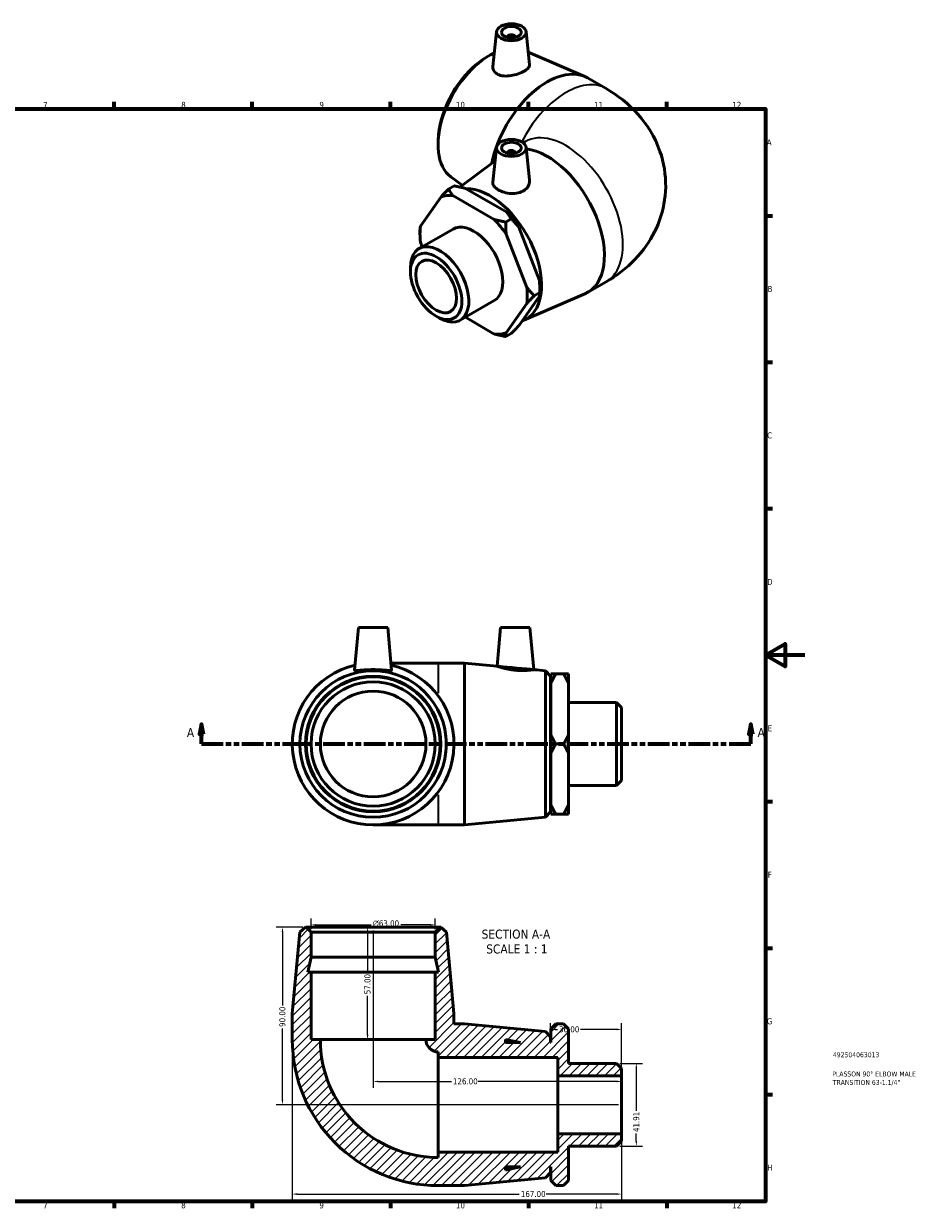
# Model space of a CAD drawing. Header units: millimetres. Extents: x -22 to 897, y -74 to 633.
# Tile 3 of 3: x 445 to 897, y 17 to 617. Entities that reach past the tile are written whole.
import ezdxf

# ---------------------------------------------------------------- set-up
doc = ezdxf.new("R2010")
doc.units = ezdxf.units.MM
doc.linetypes.add('DOUBLE_DASH_CHAIN', pattern=[1.2403, 0.6614, -0.0827, 0.1654, -0.0827, 0.1654, -0.0827])
for name, color, linetype, lineweight in [('Border (ANSI)', 7, 'Continuous', 70), ('Dimension (ANSI)', 7, 'Continuous', 25), ('Hatch (ANSI)', 7, 'Continuous', 18), ('Section Line (ANSI)', 7, 'DOUBLE_DASH_CHAIN', 70), ('Symbol (ANSI)', 7, 'Continuous', 25), ('Title (ISO)', 7, 'Continuous', 50), ('Visible (ANSI)', 7, 'Continuous', 50), ('Visible Narrow (ANSI)', 7, 'Continuous', 35)]:
    doc.layers.add(name, color=color, linetype=linetype, lineweight=lineweight)
doc.styles.add('Label Text (ANSI)', font='tahoma.ttf')
doc.styles.add('Note Text (ANSI)', font='tahoma.ttf')
doc.styles.add('Note Text (ISO)', font='tahoma.ttf')
doc.dimstyles.new('Default - mm (ANSI)', dxfattribs={"dimtxt": 3.04800009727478, "dimasz": 2.5, "dimexe": 3.174999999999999, "dimexo": 1.600199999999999, "dimgap": 0.8, "dimtad": 0, "dimtoh": 1, "dimrnd": 1e-08, "dimzin": 4, "dimdsep": 46, "dimtxsty": 'Note Text (ANSI)', "dimcen": 0.09, "dimdle": 10, "dimclrd": 256, "dimclre": 256, "dimclrt": 230, "dimadec": 1, "dimazin": 1, "dimtfac": 1, "dimtofl": 0, "dimtmove": 0, "dimatfit": 3, "dimfxl": 1, "dimtolj": 1, "dimtzin": 4, "dimlwd": -1, "dimlwe": -1, "dimarcsym": 0})

# ---------------------------------------------------------------- blocks, each defined once
blk = doc.blocks.new('Borders Default Border')
at = {"layer": 'Border (ANSI)'}
for p, q in [((490.5833435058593, 574.000015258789), (490.5833435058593, 577.4480056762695)), ((560.6666564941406, 574.000015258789), (560.6666564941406, 577.4480056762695)), ((630.7500076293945, 574.000015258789), (630.7500076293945, 577.4480056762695)), ((700.8333587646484, 574.000015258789), (700.8333587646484, 577.4480056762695)), ((770.9166717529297, 574.000015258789), (770.9166717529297, 577.4480056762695)), ((820.999984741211, 519.7499847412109), (824.448013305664, 519.7499847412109)), ((820.999984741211, 445.4999923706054), (824.448013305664, 445.4999923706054)), ((820.999984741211, 371.25), (824.448013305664, 371.25)), ((820.999984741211, 222.7499961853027), (824.448013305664, 222.7499961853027)), ((820.999984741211, 148.5000038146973), (824.448013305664, 148.5000038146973)), ((820.999984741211, 74.25000190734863), (824.448013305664, 74.25000190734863)), ((490.5833435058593, 20), (490.5833435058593, 16.55200004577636)), ((560.6666564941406, 20), (560.6666564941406, 16.55200004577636)), ((630.7500076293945, 20), (630.7500076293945, 16.55200004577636)), ((700.8333587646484, 20), (700.8333587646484, 16.55200004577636)), ((770.9166717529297, 20), (770.9166717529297, 16.55200004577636))]:
    blk.add_line(p, q, dxfattribs=at)
at = {"layer": 'Border (ANSI)', "flags": 128}
for points in [[(20, 20), (20, 574.000015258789), (820.999984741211, 574.000015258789), (820.999984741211, 20), (20, 20)], [(840.9999847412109, 297.0000076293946), (820.999984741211, 297.0000076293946), (830.9999847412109, 302.773494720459), (830.9999847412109, 291.2265014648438), (820.999984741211, 297.0000076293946)]]:
    blk.add_lwpolyline(points, dxfattribs=at)
at = {"layer": 'Border (ANSI)', "color": 230, "true_color": 0xff0080, "char_height": 3.048000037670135, "attachment_point": 7, "style": 'Note Text (ANSI)'}
for s, insert in [('7', (454.5979985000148, 574.3999999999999)), ('8', (524.6301253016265, 574.3308395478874)), ('9', (594.7012666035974, 574.3407196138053)), ('10', (663.9604136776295, 574.3357795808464)), ('11', (734.0437470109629, 574.3999999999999)), ('12', (804.127080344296, 574.3999999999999)), ('A', (821.6274943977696, 555.3509999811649)), ('B', (821.9937927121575, 481.1009999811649)), ('C', (821.7996391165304, 406.7966596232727)), ('D', (821.8073064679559, 332.600999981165)), ('E', (822.0530731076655, 258.350999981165)), ('F', (822.1358186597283, 184.100999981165)), ('G', (821.6588481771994, 109.7917195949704)), ('H', (821.8134815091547, 35.600999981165)), ('7', (454.5979985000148, 16.55199996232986)), ('8', (524.6301253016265, 16.48283951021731)), ('9', (594.7012666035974, 16.49271957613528)), ('10', (663.9604136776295, 16.48777954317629)), ('11', (734.0437470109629, 16.55199996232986)), ('12', (804.127080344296, 16.55199996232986))]:
    blk.add_mtext(s, dxfattribs=dict(at, insert=insert))
blk = doc.blocks.new('Title Blocks ISO')
at = {"layer": 'Title (ISO)', "color": 232, "true_color": 0xca0064, "style": 'Note Text (ISO)'}
for tag, p in [('PART_NUMBER_001', (34.15585882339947, 73.13494450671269)), ('DESCRIPTION_001', (33.83688029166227, 63.39776635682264)), ('DESCRIPTION_002', (34.09040614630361, 59.11860810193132))]:
    blk.add_attdef(tag, p, '', height=2.5, dxfattribs=at)
blk = doc.blocks.new('2dTransSection0')
at = {"layer": 'Section Line (ANSI)', "linetype": 'Continuous'}
for p, q in [((534.860841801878, 261.9273716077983), (533.8608418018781, 256.9273716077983)), ((534.860841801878, 256.9273716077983), (534.860841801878, 261.9273716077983)), ((535.8608418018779, 256.9273716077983), (534.860841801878, 261.9273716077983)), ((813.4650598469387, 261.9273716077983), (812.4650598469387, 256.9273716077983)), ((813.4650598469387, 256.9273716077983), (813.4650598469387, 261.9273716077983)), ((814.4650598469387, 256.9273716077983), (813.4650598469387, 261.9273716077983)), ((533.8608418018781, 256.9273716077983), (535.8608418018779, 256.9273716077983)), ((534.860841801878, 251.9273716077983), (534.860841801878, 256.9273716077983)), ((812.4650598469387, 256.9273716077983), (814.4650598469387, 256.9273716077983)), ((813.4650598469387, 251.9273716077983), (813.4650598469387, 256.9273716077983)), ((534.860841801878, 251.9273716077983), (545.845743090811, 251.9273716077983)), ((802.480158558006, 251.9273716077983), (813.4650598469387, 251.9273716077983))]:
    blk.add_line(p, q, dxfattribs=at)
at = {"layer": 'Section Line (ANSI)', "linetype": 'DOUBLE_DASH_CHAIN', "ltscale": 16.59767913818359}
blk.add_line((534.860841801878, 251.9273716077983), (813.4650598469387, 251.9273716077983), dxfattribs=at)
at = {"layer": 'Section Line (ANSI)', "linetype": 'Continuous', "flags": 128}
for points in [[(535.8608380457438, 256.9273715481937), (534.8608437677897, 261.9273716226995), (533.8608399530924, 256.9273715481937), (535.8608380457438, 256.9273715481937)], [(814.4650593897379, 256.9273715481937), (813.4650555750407, 261.9273716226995), (812.4650612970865, 256.9273715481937), (814.4650593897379, 256.9273715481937)]]:
    blk.add_lwpolyline(points, dxfattribs=at)
at = {"layer": 'Section Line (ANSI)'}
for points in [[(535.8608380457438, 256.9273715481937), (534.8608437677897, 261.9273716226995), (533.8608399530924, 256.9273715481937), (535.8608380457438, 256.9273715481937)], [(814.4650593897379, 256.9273715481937), (813.4650555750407, 261.9273716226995), (812.4650612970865, 256.9273715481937), (814.4650593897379, 256.9273715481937)]]:
    blk.add_solid(points, dxfattribs=at)
at = {"layer": 'Section Line (ANSI)', "char_height": 4.571999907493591, "attachment_point": 7, "style": 'Label Text (ANSI)'}
for insert in [(527.5005859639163, 255.4273716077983), (816.935798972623, 255.4273716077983)]:
    blk.add_mtext('A', dxfattribs=dict(at, insert=insert))
blk = doc.blocks.new('*D7')
at = {"layer": 'Defpoints', "color": 0, "transparency": 16777216}
for p in [(590.4803086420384, 160.242283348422), (590.4803086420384, 156.537298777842), (653.4803086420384, 156.5372987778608)]:
    blk.add_point(p, dxfattribs=at)
at = {"layer": 'Dimension (ANSI)', "transparency": 16777216}
for p, q in [((590.4803086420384, 158.137498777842), (590.4803086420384, 163.417283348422)), ((653.4803086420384, 158.1374987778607), (653.4803086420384, 163.417283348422)), ((592.9803086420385, 160.242283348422), (620.9027195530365, 160.242283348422)), ((650.9803086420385, 160.242283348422), (636.0485202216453, 160.242283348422))]:
    blk.add_line(p, q, dxfattribs=at)
for points in [[(592.9803086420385, 160.6589500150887), (592.9803086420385, 159.8256166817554), (590.4803086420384, 160.242283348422)], [(650.9803086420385, 160.6589500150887), (650.9803086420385, 159.8256166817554), (653.4803086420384, 160.242283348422)]]:
    blk.add_solid(points, dxfattribs=at)
at = {"layer": 'Dimension (ANSI)', "color": 230, "true_color": 0xff0080, "transparency": 16777216, "insert": (621.7027195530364, 162.535292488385), "char_height": 3.04800009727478, "attachment_point": 1, "style": 'Note Text (ANSI)'}
blk.add_mtext('\\A1;\\fAIGDT|b0|i0;\\H3.0480;\\ln\\fTahoma|b0|i0;\\H3.0480;63.00', dxfattribs=at)
blk = doc.blocks.new('*D8')
at = {"layer": 'Defpoints', "color": 0, "transparency": 16777216}
for p in [(587.9603086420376, 159.0572987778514), (575.9803086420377, 69.05729877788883), (747.9803086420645, 69.05729877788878)]:
    blk.add_point(p, dxfattribs=at)
at = {"layer": 'Dimension (ANSI)', "transparency": 16777216}
for p, q in [((586.3601086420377, 159.0572987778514), (572.8053086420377, 159.0572987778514)), ((575.9803086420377, 156.5572987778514), (575.9803086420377, 119.415464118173)), ((575.9803086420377, 71.55729877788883), (575.9803086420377, 107.6991334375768)), ((746.3801086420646, 69.05729877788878), (572.8053086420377, 69.05729877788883))]:
    blk.add_line(p, q, dxfattribs=at)
for points in [[(575.563641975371, 156.5572987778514), (576.3969753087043, 156.5572987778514), (575.9803086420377, 159.0572987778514)], [(575.563641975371, 71.55729877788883), (576.3969753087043, 71.55729877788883), (575.9803086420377, 69.05729877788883)]]:
    blk.add_solid(points, dxfattribs=at)
at = {"layer": 'Dimension (ANSI)', "color": 230, "true_color": 0xff0080, "transparency": 16777216, "insert": (574.3938747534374, 108.4991334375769), "char_height": 3.04800009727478, "attachment_point": 1, "rotation": 90, "style": 'Note Text (ANSI)'}
blk.add_mtext('\\A1;90.00', dxfattribs=at)
blk = doc.blocks.new('*D9')
at = {"layer": 'Defpoints', "color": 0, "transparency": 16777216}
for p in [(580.9803086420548, 102.0572987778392), (747.9803086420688, 54.38879877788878), (747.9803086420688, 23.76341773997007)]:
    blk.add_point(p, dxfattribs=at)
at = {"layer": 'Dimension (ANSI)', "transparency": 16777216}
for p, q in [((580.9803086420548, 100.4570987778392), (580.9803086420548, 20.58841773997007)), ((747.9803086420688, 52.78859877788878), (747.9803086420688, 20.58841773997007)), ((583.4803086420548, 23.76341773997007), (696.0746511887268, 23.76341773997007)), ((745.4803086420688, 23.76341773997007), (709.7540658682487, 23.76341773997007))]:
    blk.add_line(p, q, dxfattribs=at)
for points in [[(583.4803086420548, 24.18008440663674), (583.4803086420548, 23.3467510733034), (580.9803086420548, 23.76341773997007)], [(745.4803086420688, 24.18008440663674), (745.4803086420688, 23.3467510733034), (747.9803086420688, 23.76341773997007)]]:
    blk.add_solid(points, dxfattribs=at)
at = {"layer": 'Dimension (ANSI)', "color": 230, "true_color": 0xff0080, "transparency": 16777216, "insert": (696.8746511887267, 25.34985162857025), "char_height": 3.04800009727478, "attachment_point": 1, "style": 'Note Text (ANSI)'}
blk.add_mtext('\\A1;167.00', dxfattribs=at)
blk = doc.blocks.new('*D10')
at = {"layer": 'Defpoints', "color": 0, "transparency": 16777216}
for p in [(745.4603086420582, 90.01229877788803), (745.4603086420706, 48.10229877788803), (755.4603086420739, 48.10229877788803)]:
    blk.add_point(p, dxfattribs=at)
at = {"layer": 'Dimension (ANSI)', "transparency": 16777216}
for p, q in [((747.0605086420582, 90.01229877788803), (758.6353086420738, 90.01229877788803)), ((755.4603086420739, 87.51229877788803), (755.4603086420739, 66.00614779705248)), ((755.4603086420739, 50.60229877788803), (755.4603086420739, 54.40444975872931)), ((747.0605086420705, 48.10229877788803), (758.6353086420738, 48.10229877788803))]:
    blk.add_line(p, q, dxfattribs=at)
for points in [[(755.0436419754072, 87.51229877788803), (755.8769753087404, 87.51229877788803), (755.4603086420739, 90.01229877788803)], [(755.0436419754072, 50.60229877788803), (755.8769753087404, 50.60229877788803), (755.4603086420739, 48.10229877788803)]]:
    blk.add_solid(points, dxfattribs=at)
at = {"layer": 'Dimension (ANSI)', "color": 230, "true_color": 0xff0080, "transparency": 16777216, "insert": (753.8759217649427, 55.20444975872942), "char_height": 3.04800009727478, "attachment_point": 1, "rotation": 90, "style": 'Note Text (ANSI)'}
blk.add_mtext('\\A1;41.91', dxfattribs=at)
blk = doc.blocks.new('*D11')
at = {"layer": 'Defpoints', "color": 0, "transparency": 16777216}
for p in [(621.9803086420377, 159.0572987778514), (619.1468496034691, 102.0572987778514), (621.9803086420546, 102.0572987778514)]:
    blk.add_point(p, dxfattribs=at)
at = {"layer": 'Dimension (ANSI)', "transparency": 16777216}
for p, q in [((619.1468496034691, 156.5572987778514), (619.1468496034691, 135.8571242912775)), ((619.1468496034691, 104.5572987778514), (619.1468496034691, 124.2574732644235))]:
    blk.add_line(p, q, dxfattribs=at)
for points in [[(618.7301829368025, 156.5572987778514), (619.5635162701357, 156.5572987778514), (619.1468496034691, 159.0572987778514)], [(618.7301829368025, 104.5572987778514), (619.5635162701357, 104.5572987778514), (619.1468496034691, 102.0572987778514)]]:
    blk.add_solid(points, dxfattribs=at)
at = {"layer": 'Dimension (ANSI)', "color": 230, "true_color": 0xff0080, "transparency": 16777216, "insert": (617.560415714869, 125.0574732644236), "char_height": 3.04800009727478, "attachment_point": 1, "rotation": 90, "style": 'Note Text (ANSI)'}
blk.add_mtext('\\A1;57.00', dxfattribs=at)
blk = doc.blocks.new('*D12')
at = {"layer": 'Defpoints', "color": 0, "transparency": 16777216}
for p in [(711.9803086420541, 107.2250629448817), (711.9803086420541, 103.4372987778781), (747.98030864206, 83.72579877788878)]:
    blk.add_point(p, dxfattribs=at)
at = {"layer": 'Dimension (ANSI)', "transparency": 16777216}
for p, q in [((711.9803086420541, 105.0374987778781), (711.9803086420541, 110.4000629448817)), ((747.98030864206, 85.32599877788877), (747.98030864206, 110.4000629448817)), ((714.4803086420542, 107.2250629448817), (715.4621126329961, 107.2250629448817)), ((745.4803086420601, 107.2250629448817), (727.1170329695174, 107.2250629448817))]:
    blk.add_line(p, q, dxfattribs=at)
for points in [[(714.4803086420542, 107.6417296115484), (714.4803086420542, 106.808396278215), (711.9803086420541, 107.2250629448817)], [(745.4803086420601, 107.6417296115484), (745.4803086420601, 106.808396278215), (747.98030864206, 107.2250629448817)]]:
    blk.add_solid(points, dxfattribs=at)
at = {"layer": 'Dimension (ANSI)', "color": 230, "true_color": 0xff0080, "transparency": 16777216, "insert": (716.2621126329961, 108.8125203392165), "char_height": 3.04800009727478, "attachment_point": 1, "style": 'Note Text (ANSI)'}
blk.add_mtext('\\A1;36.00', dxfattribs=at)
blk = doc.blocks.new('*D13')
at = {"layer": 'Defpoints', "color": 0, "transparency": 16777216}
for p in [(621.9803086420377, 159.0572987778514), (621.9803086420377, 80.85979704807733), (747.9803086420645, 69.05729877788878)]:
    blk.add_point(p, dxfattribs=at)
at = {"layer": 'Dimension (ANSI)', "transparency": 16777216}
for p, q in [((621.9803086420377, 157.4570987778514), (621.9803086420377, 77.68479704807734)), ((624.4803086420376, 80.85979704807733), (661.6406013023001, 80.85979704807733)), ((745.4803086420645, 80.85979704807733), (675.3200159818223, 80.85979704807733))]:
    blk.add_line(p, q, dxfattribs=at)
for points in [[(624.4803086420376, 81.27646371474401), (624.4803086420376, 80.44313038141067), (621.9803086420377, 80.85979704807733)], [(745.4803086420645, 81.27646371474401), (745.4803086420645, 80.44313038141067), (747.9803086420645, 80.85979704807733)]]:
    blk.add_solid(points, dxfattribs=at)
at = {"layer": 'Dimension (ANSI)', "color": 230, "true_color": 0xff0080, "transparency": 16777216, "insert": (662.4406013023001, 82.44725444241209), "char_height": 3.04800009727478, "attachment_point": 1, "style": 'Note Text (ANSI)'}
blk.add_mtext('\\A1;126.00', dxfattribs=at)

msp = doc.modelspace()

# ---------------------------------------------------------------- hatches: boundary and pattern name
at = {"layer": 'Hatch (ANSI)'}
h = msp.add_hatch(dxfattribs=at)
h.set_pattern_fill('ANSI31', color=256, scale=25.4, style=0)
h.set_pattern_definition([(45, (0, 0), (-2.245064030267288, 2.245064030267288), [])])
edge = h.paths.add_edge_path()
edge.add_line((653.4803086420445, 136.2572987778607), (653.4803086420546, 102.0572987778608))
edge.add_line((653.4803086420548, 102.0572987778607), (648.7553086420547, 102.0572987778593))
edge.add_ellipse((654.9803086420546, 102.0572987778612), major_axis=(-6.224999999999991, -1.8555e-12), ratio=1, start_angle=0, end_angle=89.99999999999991)
edge.add_line((654.9803086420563, 95.83229877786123), (654.9803086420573, 93.05729877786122))
edge.add_line((654.9803086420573, 93.05729877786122), (715.5803086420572, 93.05729877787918))
edge.add_line((715.5803086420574, 93.05729877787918), (715.5803086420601, 83.72579877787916))
edge.add_line((715.5803086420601, 83.72579877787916), (747.98030864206, 83.72579877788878))
edge.add_line((747.98030864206, 83.72579877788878), (747.9803086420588, 87.49229877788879))
edge.add_line((747.9803086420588, 87.49229877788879), (745.4603086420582, 90.01229877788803))
edge.add_line((745.4603086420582, 90.01229877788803), (721.0803086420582, 90.0122987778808))
edge.add_line((721.0803086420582, 90.0122987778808), (721.080308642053, 107.5372987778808))
edge.add_line((721.080308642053, 107.5372987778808), (718.5603086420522, 110.05729877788))
edge.add_line((718.5603086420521, 110.05729877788), (714.6003086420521, 110.0572987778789))
edge.add_line((714.6003086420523, 110.0572987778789), (712.080308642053, 107.5372987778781))
edge.add_line((712.080308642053, 107.5372987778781), (712.080308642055, 100.5572987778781))
edge.add_line((712.0803086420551, 100.5572987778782), (711.980308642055, 100.5572987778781))
edge.add_line((711.980308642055, 100.5572987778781), (711.9803086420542, 103.4372987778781))
edge.add_line((711.9803086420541, 103.4372987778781), (709.4713437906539, 106.1928733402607))
edge.add_line((709.471343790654, 106.1928733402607), (668.3136419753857, 110.0572987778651))
edge.add_line((668.3136419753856, 110.0572987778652), (662.9803086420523, 110.0572987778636))
edge.add_line((662.9803086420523, 110.0572987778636), (662.9803086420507, 115.3906321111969))
edge.add_line((662.9803086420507, 115.3906321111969), (659.1158832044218, 156.548333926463))
edge.add_line((659.1158832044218, 156.548333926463), (656.3603086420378, 159.0572987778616))
edge.add_line((656.3603086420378, 159.0572987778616), (656.0003086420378, 159.0572987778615))
edge.add_line((656.0003086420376, 159.0572987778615), (653.4803086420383, 156.5372987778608))
edge.add_line((653.4803086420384, 156.5372987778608), (653.4803086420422, 143.8572987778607))
edge.add_line((653.4803086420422, 143.8572987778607), (655.0957385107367, 136.2572987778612))
edge.add_line((655.0957385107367, 136.2572987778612), (653.4803086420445, 136.2572987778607))
h.paths.add_polyline_path([(689.1803086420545, 102.1727286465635), (696.780308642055, 100.5572987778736), (689.180308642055, 100.5572987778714)], flags=0)
edge = h.paths.add_edge_path()
edge.add_ellipse((654.9803086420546, 102.0572987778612), major_axis=(-74.00000000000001, -2.19789e-11), ratio=1, start_angle=2e-16, end_angle=89.99999999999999)
edge.add_line((654.9803086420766, 28.05729877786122), (668.31364197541, 28.05729877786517))
edge.add_line((668.31364197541, 28.05729877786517), (709.471343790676, 31.92172421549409))
edge.add_line((709.4713437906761, 31.92172421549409), (711.9803086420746, 34.67729877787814))
edge.add_line((711.9803086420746, 34.67729877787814), (711.9803086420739, 37.55729877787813))
edge.add_line((711.9803086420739, 37.55729877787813), (712.0803086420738, 37.55729877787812))
edge.add_line((712.0803086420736, 37.55729877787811), (712.0803086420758, 30.57729877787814))
edge.add_line((712.0803086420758, 30.57729877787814), (714.6003086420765, 28.05729877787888))
edge.add_line((714.6003086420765, 28.05729877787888), (718.5603086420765, 28.05729877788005))
edge.add_line((718.5603086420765, 28.05729877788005), (721.0803086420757, 30.57729877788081))
edge.add_line((721.0803086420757, 30.57729877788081), (721.0803086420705, 48.1022987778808))
edge.add_line((721.0803086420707, 48.1022987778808), (745.4603086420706, 48.10229877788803))
edge.add_line((745.4603086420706, 48.10229877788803), (747.98030864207, 50.62229877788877))
edge.add_line((747.98030864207, 50.62229877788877), (747.9803086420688, 54.38879877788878))
edge.add_line((747.9803086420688, 54.38879877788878), (715.5803086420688, 54.38879877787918))
edge.add_line((715.5803086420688, 54.38879877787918), (715.5803086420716, 45.05729877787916))
edge.add_line((715.5803086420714, 45.05729877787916), (654.9803086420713, 45.05729877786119))
edge.add_line((654.9803086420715, 45.05729877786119), (654.9803086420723, 42.28229877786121))
edge.add_ellipse((654.9803086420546, 102.0572987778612), major_axis=(1.77368e-11, -59.77499999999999), ratio=1, start_angle=270, end_angle=360, ccw=False)
edge.add_line((595.2053086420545, 102.0572987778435), (590.4803086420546, 102.0572987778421))
edge.add_line((590.4803086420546, 102.0572987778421), (590.4803086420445, 136.2572987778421))
edge.add_line((590.4803086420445, 136.2572987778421), (588.8648787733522, 136.2572987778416))
edge.add_line((588.8648787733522, 136.2572987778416), (590.4803086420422, 143.857298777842))
edge.add_line((590.4803086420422, 143.857298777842), (590.4803086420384, 156.537298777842))
edge.add_line((590.4803086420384, 156.537298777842), (587.9603086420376, 159.0572987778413))
edge.add_line((587.9603086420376, 159.0572987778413), (587.6003086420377, 159.0572987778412))
edge.add_line((587.6003086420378, 159.0572987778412), (584.8447340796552, 156.5483339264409))
edge.add_line((584.8447340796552, 156.5483339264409), (580.9803086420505, 115.3906321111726))
edge.add_line((580.9803086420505, 115.3906321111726), (580.9803086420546, 102.0572987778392))
h.paths.add_polyline_path([(696.7803086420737, 37.55729877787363), (689.1803086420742, 35.94186890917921), (689.1803086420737, 37.55729877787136)], flags=0)

# ---------------------------------------------------------------- linework, layer by layer
at = {"layer": 'Visible (ANSI)'}
for p, q in [((684.5911257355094, 613.025816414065), (682.7059884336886, 595.4434315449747)), ((699.5626163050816, 613.025816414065), (701.3492922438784, 596.3617654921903)), ((690.0768710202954, 610.307018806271), (690.0768710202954, 610.1207303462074)), ((694.0768710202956, 610.307018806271), (694.0768710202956, 610.1207303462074)), ((700.6743110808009, 602.6572106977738), (729.3099930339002, 590.290692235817)), ((676.7593908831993, 598.264899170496), (678.3231087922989, 599.3617461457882)), ((730.7216210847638, 589.582584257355), (740.1497115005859, 584.1533080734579)), ((655.206130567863, 560.8370579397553), (655.0423436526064, 558.9340443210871)), ((684.5911257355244, 554.3489140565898), (682.7000291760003, 536.7109481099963)), ((698.1207102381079, 556.6401289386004), (699.2290701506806, 557.2783909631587)), ((699.5626163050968, 554.3489140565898), (701.3305087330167, 537.860054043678)), ((665.8924107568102, 534.2608068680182), (683.863886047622, 547.5660616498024)), ((690.0768710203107, 551.6301164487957), (690.0768710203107, 551.4438279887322)), ((694.0768710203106, 551.6301164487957), (694.0768710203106, 551.4438279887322)), ((663.0359955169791, 534.8476534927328), (660.235852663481, 533.2351584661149)), ((661.4300808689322, 539.4147544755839), (667.1419774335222, 535.1859286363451)), ((656.4496713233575, 529.3495068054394), (645.9625268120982, 514.3873761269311)), ((683.4367771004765, 517.8223682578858), (662.4624880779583, 529.9006580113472)), ((668.8264491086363, 533.5654194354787), (689.8007381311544, 521.4871296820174)), ((689.2272306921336, 516.5401342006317), (692.0273735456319, 518.1526292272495)), ((645.2531492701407, 503.0646578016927), (662.4924125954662, 512.9920893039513)), ((645.740163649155, 510.5017244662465), (645.7401636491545, 512.5539908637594)), ((695.8135548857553, 514.0108767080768), (706.3006993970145, 486.9704562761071)), ((645.9625268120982, 506.3599719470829), (646.8777263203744, 504.0001895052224)), ((699.9367383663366, 483.3056948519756), (689.4495938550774, 510.3461152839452)), ((640.892946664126, 491.3859216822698), (640.8929466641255, 493.4381880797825)), ((703.7229197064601, 479.1639423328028), (706.5230625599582, 480.7764373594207)), ((706.5230625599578, 482.8287037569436), (706.5230625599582, 480.7764373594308)), ((730.7216210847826, 480.7892730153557), (740.1497115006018, 486.2185491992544)), ((666.1675892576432, 466.7461459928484), (683.4068525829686, 476.6735774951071)), ((689.4495938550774, 460.316159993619), (699.9367383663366, 475.2782906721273)), ((706.3006993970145, 478.9430520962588), (695.8135548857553, 463.9809214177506)), ((698.4116821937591, 466.7375145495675), (729.3099930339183, 480.0811650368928)), ((653.8780465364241, 468.8369314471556), (655.6530642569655, 467.8068297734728)), ((668.7407128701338, 468.2279093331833), (683.4367771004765, 459.7650087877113)), ((692.0273735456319, 460.095269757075), (689.2272306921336, 458.4827747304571)), ((614.480308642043, 310.9273716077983), (612.5928299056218, 289.3533909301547)), ((614.480308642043, 310.9273716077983), (629.480308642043, 310.9273716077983)), ((629.480308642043, 310.9273716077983), (631.3677873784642, 289.3533909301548)), ((686.5303086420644, 310.9273716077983), (684.8199204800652, 291.3775454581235)), ((686.5303086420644, 310.9273716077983), (701.5303086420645, 310.9273716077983)), ((701.5303086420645, 310.9273716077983), (703.3932691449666, 289.633635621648)), ((654.9803086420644, 292.9273716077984), (631.0551045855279, 292.9273716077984)), ((668.3136419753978, 292.9273716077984), (654.9803086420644, 292.9273716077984)), ((668.3136419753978, 292.9273716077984), (668.3136419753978, 210.9273716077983)), ((684.8199204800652, 291.3775454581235), (668.3136419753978, 292.9273716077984)), ((709.471343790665, 289.0629461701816), (703.3932691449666, 289.633635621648)), ((709.471343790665, 214.791797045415), (709.471343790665, 289.0629461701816)), ((711.9803086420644, 286.3073716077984), (709.471343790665, 289.0629461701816)), ((711.9803086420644, 286.3073716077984), (711.9803086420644, 217.5473716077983)), ((712.0803086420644, 283.4273716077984), (711.9803086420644, 283.4273716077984)), ((712.0803086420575, 282.5249688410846), (712.08030864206, 287.4344131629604)), ((712.080308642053, 256.8368159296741), (712.0803086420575, 282.5249688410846)), ((714.6003086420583, 287.4344131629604), (718.5603086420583, 287.4344131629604)), ((721.0803086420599, 287.4344131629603), (721.0803086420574, 282.5249688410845)), ((721.0803086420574, 282.5249688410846), (721.0803086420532, 256.8368159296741)), ((745.4603086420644, 272.8823716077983), (721.0803086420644, 272.8823716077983)), ((745.4603086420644, 230.9723716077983), (745.4603086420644, 272.8823716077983)), ((747.9803086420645, 270.3623716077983), (745.4603086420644, 272.8823716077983)), ((747.9803086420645, 270.3623716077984), (747.9803086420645, 233.4923716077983)), ((712.080308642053, 247.0179272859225), (712.080308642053, 256.8368159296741)), ((721.080308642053, 256.8368159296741), (721.080308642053, 247.0179272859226)), ((712.0803086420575, 221.3297743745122), (712.080308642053, 247.0179272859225)), ((714.6003086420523, 251.9273716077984), (718.5603086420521, 251.9273716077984)), ((721.0803086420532, 247.0179272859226), (721.0803086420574, 221.3297743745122)), ((745.4603086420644, 230.9723716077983), (721.0803086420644, 230.9723716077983)), ((747.9803086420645, 233.4923716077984), (745.4603086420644, 230.9723716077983)), ((711.9803086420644, 217.5473716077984), (709.471343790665, 214.791797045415)), ((712.0803086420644, 220.4273716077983), (711.9803086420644, 220.4273716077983)), ((712.08030864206, 216.4203300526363), (712.0803086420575, 221.3297743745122)), ((714.6003086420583, 216.4203300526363), (718.5603086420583, 216.4203300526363)), ((721.0803086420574, 221.3297743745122), (721.0803086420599, 216.4203300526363)), ((621.9803086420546, 210.9273716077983), (654.9803086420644, 210.9273716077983)), ((668.3136419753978, 210.9273716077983), (654.9803086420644, 210.9273716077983)), ((709.471343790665, 214.791797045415), (668.3136419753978, 210.9273716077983)), ((584.8447340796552, 156.5483339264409), (580.9803086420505, 115.3906321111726)), ((587.6003086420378, 159.0572987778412), (584.8447340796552, 156.5483339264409)), ((587.9603086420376, 159.0572987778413), (587.6003086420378, 159.0572987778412)), ((590.4803086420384, 156.537298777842), (587.9603086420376, 159.0572987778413)), ((656.0003086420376, 159.0572987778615), (587.9603086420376, 159.0572987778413)), ((590.4803086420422, 143.857298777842), (590.4803086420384, 156.537298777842)), ((590.4803086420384, 156.537298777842), (653.4803086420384, 156.5372987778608)), ((656.0003086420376, 159.0572987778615), (653.4803086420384, 156.5372987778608)), ((653.4803086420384, 156.5372987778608), (653.4803086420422, 143.8572987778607)), ((656.3603086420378, 159.0572987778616), (656.0003086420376, 159.0572987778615)), ((659.1158832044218, 156.548333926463), (656.3603086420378, 159.0572987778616)), ((662.9803086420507, 115.3906321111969), (659.1158832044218, 156.548333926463)), ((588.8648787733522, 136.2572987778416), (590.4803086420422, 143.857298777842)), ((590.4803086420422, 143.857298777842), (653.4803086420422, 143.8572987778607)), ((653.4803086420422, 143.8572987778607), (655.0957385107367, 136.2572987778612)), ((590.4803086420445, 136.2572987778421), (588.8648787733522, 136.2572987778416)), ((590.4803086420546, 102.0572987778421), (590.4803086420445, 136.2572987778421)), ((590.4803086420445, 136.257298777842), (653.4803086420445, 136.2572987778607)), ((653.4803086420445, 136.2572987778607), (653.4803086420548, 102.0572987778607)), ((655.0957385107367, 136.2572987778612), (653.4803086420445, 136.2572987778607)), ((580.9803086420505, 115.3906321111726), (580.9803086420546, 102.0572987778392)), ((662.9803086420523, 110.0572987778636), (662.9803086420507, 115.3906321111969)), ((668.3136419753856, 110.0572987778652), (662.9803086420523, 110.0572987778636)), ((709.471343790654, 106.1928733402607), (668.3136419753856, 110.0572987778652)), ((714.6003086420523, 110.0572987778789), (712.080308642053, 107.5372987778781)), ((714.6003086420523, 110.0572987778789), (718.5603086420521, 110.05729877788)), ((721.080308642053, 107.5372987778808), (718.5603086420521, 110.05729877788)), ((689.1803086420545, 102.1727286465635), (696.780308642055, 100.5572987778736)), ((689.180308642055, 100.5572987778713), (689.1803086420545, 102.1727286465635)), ((711.9803086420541, 103.4372987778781), (709.471343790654, 106.1928733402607)), ((711.980308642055, 100.5572987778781), (711.9803086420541, 103.4372987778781)), ((712.080308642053, 107.5372987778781), (712.0803086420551, 100.5572987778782)), ((721.0803086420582, 90.0122987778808), (721.080308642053, 107.5372987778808)), ((595.2053086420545, 102.0572987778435), (590.4803086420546, 102.0572987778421)), ((595.2053086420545, 102.0572987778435), (648.7553086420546, 102.0572987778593)), ((653.4803086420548, 102.0572987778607), (648.7553086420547, 102.0572987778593)), ((696.780308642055, 100.5572987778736), (689.180308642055, 100.5572987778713)), ((712.0803086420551, 100.5572987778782), (711.980308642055, 100.5572987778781)), ((654.9803086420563, 95.83229877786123), (654.9803086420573, 93.05729877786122)), ((654.9803086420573, 93.05729877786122), (715.5803086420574, 93.05729877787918)), ((654.9803086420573, 93.05729877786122), (654.9803086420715, 45.05729877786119)), ((715.5803086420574, 93.05729877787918), (715.5803086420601, 83.72579877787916)), ((745.4603086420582, 90.01229877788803), (721.0803086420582, 90.0122987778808)), ((747.9803086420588, 87.49229877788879), (745.4603086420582, 90.01229877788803)), ((747.98030864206, 83.72579877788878), (747.9803086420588, 87.49229877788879)), ((715.5803086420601, 83.72579877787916), (747.98030864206, 83.72579877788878)), ((715.58030864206, 83.72579877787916), (715.5803086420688, 54.38879877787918)), ((747.98030864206, 83.72579877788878), (747.9803086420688, 54.38879877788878)), ((747.9803086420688, 54.38879877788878), (715.5803086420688, 54.38879877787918)), ((715.5803086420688, 54.38879877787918), (715.5803086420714, 45.05729877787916)), ((747.98030864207, 50.62229877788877), (747.9803086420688, 54.38879877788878)), ((721.0803086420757, 30.57729877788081), (721.0803086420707, 48.1022987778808)), ((721.0803086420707, 48.1022987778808), (745.4603086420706, 48.10229877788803)), ((745.4603086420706, 48.10229877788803), (747.98030864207, 50.62229877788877)), ((715.5803086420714, 45.05729877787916), (654.9803086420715, 45.05729877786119)), ((654.9803086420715, 45.05729877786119), (654.9803086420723, 42.28229877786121)), ((696.7803086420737, 37.55729877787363), (689.1803086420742, 35.9418689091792)), ((689.1803086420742, 35.9418689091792), (689.1803086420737, 37.55729877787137)), ((689.1803086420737, 37.55729877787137), (696.7803086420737, 37.55729877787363)), ((711.9803086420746, 34.67729877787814), (711.9803086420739, 37.55729877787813)), ((711.9803086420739, 37.55729877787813), (712.0803086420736, 37.55729877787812)), ((712.0803086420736, 37.55729877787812), (712.0803086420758, 30.57729877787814)), ((668.31364197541, 28.05729877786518), (709.471343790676, 31.92172421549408)), ((709.471343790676, 31.92172421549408), (711.9803086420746, 34.67729877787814)), ((712.0803086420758, 30.57729877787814), (714.6003086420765, 28.05729877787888)), ((718.5603086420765, 28.05729877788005), (721.0803086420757, 30.57729877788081)), ((654.9803086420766, 28.05729877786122), (668.31364197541, 28.05729877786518)), ((718.5603086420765, 28.05729877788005), (714.6003086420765, 28.05729877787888))]:
    msp.add_line(p, q, dxfattribs=at)
for centre, radius in [((621.9803086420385, 251.9273716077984), 37.13557456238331), ((621.9803086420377, 251.9273716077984), 34.38000000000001), ((621.9803086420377, 251.9273716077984), 34.02000000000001), ((621.9803086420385, 251.9273716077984), 31.5), ((621.9803086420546, 251.9273716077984), 26.775)]:
    msp.add_circle(centre, radius, dxfattribs=at)
for centre, radius, start, end in [((621.9803086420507, 251.9273716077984), 41, 102.9176641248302, 77.08233587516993), ((654.9803086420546, 102.0572987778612), 74.00000000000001, 180, 270.0000000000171), ((654.9803086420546, 102.0572987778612), 59.77499999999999, 180, 270.000000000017), ((654.9803086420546, 102.0572987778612), 6.224999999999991, 180, 270.000000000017)]:
    msp.add_arc(centre, radius, start, end, dxfattribs=at)
for centre, major_axis, ratio in [((692.0768710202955, 612.7596601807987), (-7.5, 4.477e-13), 0.5758617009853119), ((692.0768710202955, 612.7596601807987), (-5, 2.986e-13), 0.5758617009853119), ((692.0768710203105, 554.0827578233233), (-7.5, 4.477e-13), 0.5758617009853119), ((692.0768710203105, 554.0827578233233), (-5, 2.986e-13), 0.5758617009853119), ((653.928460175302, 483.8792686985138), (-9.199658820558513, 15.97546564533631), 0.5780931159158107), ((653.928460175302, 483.8792686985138), (-7.320053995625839, 12.71147913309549), 0.5780931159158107)]:
    msp.add_ellipse(centre, major_axis=major_axis, ratio=ratio, dxfattribs=at)
for centre, major_axis, ratio, start_param, end_param in [((692.0768710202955, 610.307018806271), (-2.000000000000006, 1e-16), 0.5758617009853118, 2.972903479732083, 6.451874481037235), ((681.1584103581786, 570.8119031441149), (-18.53184790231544, -32.18107380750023), 0.578093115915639, 3.837706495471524, 6.216615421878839), ((679.3843042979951, 571.8335428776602), (-17.1567274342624, -29.79313853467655), 0.578093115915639, 4.033243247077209, 5.391534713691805), ((710.2613004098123, 554.0526633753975), (20.46032067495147, 35.52992088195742), 0.5780931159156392, 1.5e-15, 2.099675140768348), ((692.0768710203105, 551.6301164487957), (1.999999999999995, -3e-16), 0.5758617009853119, 6.114496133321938, 9.593467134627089), ((710.261300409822, 516.319193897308), (20.46032067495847, -35.5299208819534), 0.5780931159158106, 6.216615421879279, 9.016397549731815), ((672.9496325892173, 494.8328333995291), (-19.20275950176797, 33.34613062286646), 0.5780931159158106, 5.895386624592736, 6.151252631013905), ((681.158410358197, 499.5599541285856), (18.53184790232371, -32.18107380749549), 0.5780931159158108, 6.171339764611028, 9.12311341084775), ((672.9496325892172, 494.8328333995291), (19.20275950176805, -33.3461306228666), 0.5780931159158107, 1.706596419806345, 1.962462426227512), ((679.3135936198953, 498.4975948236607), (-19.20275950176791, 33.34613062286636), 0.5780931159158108, 4.848189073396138, 5.104055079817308), ((672.9496325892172, 494.8328333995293), (-19.20275950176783, 33.34613062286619), 0.5780931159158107, 0.6593988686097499, 0.9152648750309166), ((672.9496325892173, 494.8328333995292), (-10.4572199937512, 18.15925590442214), 0.5780931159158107, 3.141592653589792, 6.283185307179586), ((655.710369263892, 484.9054018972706), (10.4572199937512, -18.15925590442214), 0.5780931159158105, 5.495853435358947, 10.21210983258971), ((679.3135936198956, 498.4975948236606), (-19.20275950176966, 33.34613062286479), 0.5780931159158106, 3.92892452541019, 4.056857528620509), ((672.9496325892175, 494.8328333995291), (19.20275950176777, -33.34613062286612), 0.5780931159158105, 0.6593988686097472, 0.915264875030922), ((672.9496325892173, 494.8328333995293), (19.20275950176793, -33.3461306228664), 0.5780931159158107, 5.895386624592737, 6.151252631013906)]:
    msp.add_ellipse(centre, major_axis=major_axis, ratio=ratio, start_param=start_param, end_param=end_param, dxfattribs=at)
for points, knots in [([(685.2357976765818, 591.3955406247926), (684.4423828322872, 591.7883156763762), (683.7596474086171, 592.3488360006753), (682.8718526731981, 593.6718126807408), (682.6666316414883, 594.4314370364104), (682.6889315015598, 595.2473977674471), (682.6956662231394, 595.3450546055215), (682.7065042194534, 595.4434176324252)], [0, 0, 0, 0, 0.3460057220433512, 0.3460057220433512, 0.6920114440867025, 0.6920114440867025, 0.7384932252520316, 0.7384932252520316, 0.7384932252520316, 0.7384932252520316]), ([(701.348856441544, 596.3617300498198), (701.3555712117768, 596.3014637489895), (701.3588354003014, 596.2413676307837), (701.3573005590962, 595.6880572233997), (701.122010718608, 595.1452380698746), (700.1603007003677, 594.0584597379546), (699.4332104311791, 593.5121289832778), (697.7459874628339, 592.5405218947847), (696.6810007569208, 592.0548641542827), (694.3610742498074, 591.2518736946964), (693.1060407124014, 590.9364726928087), (690.7406501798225, 590.5685140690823), (689.4705669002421, 590.4954119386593), (687.136008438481, 590.700365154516), (686.0712228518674, 590.9819686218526), (685.2357976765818, 591.3955406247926)], [3.460978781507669, 3.460978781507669, 3.460978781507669, 3.460978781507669, 3.504385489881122, 3.504385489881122, 3.862299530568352, 3.862299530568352, 4.220213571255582, 4.220213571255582, 4.578127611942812, 4.578127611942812, 4.936041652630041, 4.936041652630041, 5.300367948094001, 5.300367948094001, 5.664694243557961, 5.664694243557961, 5.664694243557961, 5.664694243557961]), ([(740.1497115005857, 584.1533080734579), (745.8113399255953, 580.8929930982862), (751.4045951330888, 576.700262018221), (760.8853733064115, 565.9851602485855), (764.8954921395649, 559.7305954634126), (769.4048178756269, 546.6999511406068), (770.4619426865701, 540.4535461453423), (770.2382048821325, 528.4363907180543), (769.1298097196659, 522.7129754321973), (765.2801323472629, 511.9486968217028), (762.4517027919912, 507.0104427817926), (755.3728431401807, 497.6702356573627), (750.9660092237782, 493.6085641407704), (744.3775241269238, 488.7961434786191), (742.272245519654, 487.4408352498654), (740.1497115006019, 486.2185491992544)], [4.712388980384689, 4.712388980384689, 4.712388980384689, 4.712388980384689, 5.026548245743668, 5.026548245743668, 5.301083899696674, 5.301083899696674, 5.508508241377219, 5.508508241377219, 5.700895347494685, 5.700895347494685, 5.909307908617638, 5.909307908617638, 6.165407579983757, 6.165407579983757, 6.283185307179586, 6.283185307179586, 6.283185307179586, 6.283185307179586]), ([(698.5087941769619, 532.4830243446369), (697.6782649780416, 531.9406322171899), (696.6318386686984, 531.5053945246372), (694.351129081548, 531.0037509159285), (693.1168923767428, 530.9344466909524), (690.8082662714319, 531.0703522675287), (689.5771235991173, 531.2855316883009), (687.311201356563, 531.9461344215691), (686.2763311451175, 532.3893191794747), (684.6361851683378, 533.3338164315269), (683.9201775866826, 533.8988951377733), (682.9551966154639, 535.0988458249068), (682.7060586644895, 535.7361033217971), (682.6824102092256, 536.4656129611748), (682.6872912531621, 536.587474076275), (682.7010397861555, 536.710991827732)], [0, 0, 0, 0, 0.3460057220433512, 0.3460057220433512, 0.6920114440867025, 0.6920114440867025, 1.039938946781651, 1.039938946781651, 1.387866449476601, 1.387866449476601, 1.735793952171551, 1.735793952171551, 2.083721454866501, 2.083721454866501, 2.152017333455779, 2.152017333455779, 2.152017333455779, 2.152017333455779]), ([(701.3294870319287, 537.8599135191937), (701.3486986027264, 537.6855600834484), (701.3583946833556, 537.511799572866), (701.3600627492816, 536.4679678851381), (701.1198063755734, 535.5251189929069), (700.1318868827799, 533.8167844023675), (699.3832988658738, 533.0541354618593), (698.5087941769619, 532.4830243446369)], [4.864212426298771, 4.864212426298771, 4.864212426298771, 4.864212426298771, 4.936041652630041, 4.936041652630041, 5.300367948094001, 5.300367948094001, 5.664694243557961, 5.664694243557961, 5.664694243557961, 5.664694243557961]), ([(631.3657344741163, 289.3258995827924), (631.3394906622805, 289.2213246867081), (631.0823223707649, 289.1698579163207), (630.097382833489, 289.1816044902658), (629.3697588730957, 289.2413866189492), (627.7094345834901, 289.3798508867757), (626.6627181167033, 289.4675649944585), (624.3781245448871, 289.5958843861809), (623.1400669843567, 289.633635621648), (620.8205502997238, 289.633635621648), (619.5824927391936, 289.5958843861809), (617.297899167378, 289.4675649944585), (616.2511827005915, 289.3798508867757), (614.5908584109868, 289.2413866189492), (613.863234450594, 289.1816044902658), (612.8782949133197, 289.1698579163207), (612.6211266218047, 289.2213246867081), (612.5926887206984, 289.3346424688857), (612.5920784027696, 289.3438438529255), (612.5930525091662, 289.3534872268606)], [0, 0, 0, 0, 0.3460057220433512, 0.3460057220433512, 0.6920114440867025, 0.6920114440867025, 1.039938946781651, 1.039938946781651, 1.387866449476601, 1.387866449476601, 1.735793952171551, 1.735793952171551, 2.083721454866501, 2.083721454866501, 2.429727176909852, 2.429727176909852, 2.775732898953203, 2.775732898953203, 2.804660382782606, 2.804660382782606, 2.804660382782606, 2.804660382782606]), ([(703.3932691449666, 289.633635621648), (703.3932691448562, 289.6336356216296), (703.167799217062, 289.5958843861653), (702.2478948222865, 289.4675649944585), (701.5535126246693, 289.3798508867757), (699.9489465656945, 289.2413866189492), (698.9310962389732, 289.1816044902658), (696.6906253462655, 289.1698579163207), (695.4679233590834, 289.2213246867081), (693.1105185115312, 289.4360115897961), (691.8282697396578, 289.6188508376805), (689.4789230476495, 290.0640261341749), (688.4109516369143, 290.322673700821), (686.7403211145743, 290.7708044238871), (686.0192534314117, 290.9908609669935), (685.058849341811, 291.2956488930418), (684.8199204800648, 291.3775454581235), (684.8199204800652, 291.3775454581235)], [1.387866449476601, 1.387866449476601, 1.387866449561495, 1.387866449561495, 1.735793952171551, 1.735793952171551, 2.083721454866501, 2.083721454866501, 2.429727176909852, 2.429727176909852, 2.775732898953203, 2.775732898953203, 3.140059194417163, 3.140059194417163, 3.504385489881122, 3.504385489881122, 3.862299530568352, 3.862299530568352, 4.220213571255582, 4.220213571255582, 4.220213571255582, 4.220213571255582])]:
    msp.add_open_spline(points, degree=3, knots=knots, dxfattribs=at)
for points, weights in [([(663.0359955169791, 534.8476534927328), (666.1377253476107, 534.2522643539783), (668.8264491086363, 533.5654194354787)], [1, 1.00255339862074, 1]), ([(660.235852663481, 533.235158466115), (658.1680327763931, 531.164678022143), (656.4496713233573, 529.3495068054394)], [1, 1.002553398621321, 1]), ([(662.4624880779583, 529.9006580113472), (661.2697626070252, 531.4489910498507), (660.2358526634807, 533.2351584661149)], [1, 1.002553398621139, 1]), ([(689.2272306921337, 516.5401342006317), (686.1255008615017, 517.1355233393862), (683.4367771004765, 517.8223682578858)], [1, 1.00255339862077, 1]), ([(689.4495938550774, 510.3461152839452), (689.2272306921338, 513.2788754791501), (689.2272306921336, 516.5401342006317)], [1, 1.002553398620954, 1]), ([(689.8007381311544, 521.4871296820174), (690.9934636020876, 519.9387966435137), (692.0273735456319, 518.1526292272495)], [1, 1.002553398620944, 1]), ([(692.0273735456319, 518.1526292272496), (694.0951934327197, 516.0821487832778), (695.8135548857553, 514.0108767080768)], [1, 1.002553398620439, 1]), ([(645.9625268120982, 514.3873761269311), (645.7401636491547, 513.4336930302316), (645.7401636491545, 512.5539908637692)], [1, 1.002553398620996, 1]), ([(706.3006993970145, 486.9704562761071), (706.5230625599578, 484.0376960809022), (706.5230625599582, 480.7764373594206)], [1, 1.002553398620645, 1]), ([(703.7229197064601, 479.1639423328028), (701.6550998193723, 481.2344227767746), (699.9367383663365, 483.3056948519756)], [1, 1.002553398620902, 1]), ([(706.5230625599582, 480.7764373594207), (706.5230625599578, 479.8967351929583), (706.3006993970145, 478.9430520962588)], [1, 1.002553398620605, 1]), ([(699.9367383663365, 475.2782906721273), (701.6550998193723, 477.0934618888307), (703.7229197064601, 479.1639423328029)], [1, 1.002553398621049, 1]), ([(695.8135548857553, 463.9809214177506), (694.0951934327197, 462.1657502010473), (692.0273735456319, 460.095269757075)], [1, 1.002553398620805, 1]), ([(683.4367771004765, 459.7650087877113), (686.1255008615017, 459.0781638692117), (689.2272306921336, 458.4827747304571)], [1, 1.002553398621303, 1]), ([(689.2272306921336, 458.4827747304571), (689.2272306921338, 459.3624768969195), (689.4495938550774, 460.316159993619)], [1, 1.002553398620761, 1]), ([(712.0803086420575, 282.5249688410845), (713.1381391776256, 284.9018613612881), (714.6003086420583, 287.4344131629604)], [1, 1.002553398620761, 1]), ([(714.6003086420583, 287.4344131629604), (713.1381391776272, 287.4344131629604), (712.08030864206, 287.4344131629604)], [1, 1.00255339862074, 1]), ([(718.5603086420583, 287.4344131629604), (720.02247810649, 284.9018613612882), (721.0803086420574, 282.5249688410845)], [1, 1.002553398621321, 1]), ([(721.0803086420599, 287.4344131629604), (720.0224781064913, 287.4344131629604), (718.5603086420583, 287.4344131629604)], [1, 1.002553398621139, 1]), ([(714.6003086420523, 251.9273716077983), (713.1381391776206, 254.4599234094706), (712.080308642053, 256.8368159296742)], [1, 1.002553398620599, 1]), ([(721.0803086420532, 256.8368159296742), (720.0224781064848, 254.4599234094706), (718.5603086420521, 251.9273716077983)], [1, 1.002553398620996, 1]), ([(712.080308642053, 247.0179272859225), (713.1381391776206, 249.3948198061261), (714.6003086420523, 251.9273716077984)], [1, 1.002553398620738, 1]), ([(718.5603086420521, 251.9273716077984), (720.0224781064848, 249.3948198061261), (721.0803086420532, 247.0179272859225)], [1, 1.002553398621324, 1]), ([(714.6003086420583, 216.4203300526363), (713.1381391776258, 218.9528818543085), (712.0803086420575, 221.3297743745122)], [1, 1.002553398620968, 1]), ([(712.08030864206, 216.4203300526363), (713.138139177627, 216.4203300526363), (714.6003086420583, 216.4203300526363)], [1, 1.002553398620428, 1]), ([(721.0803086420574, 221.3297743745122), (720.0224781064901, 218.9528818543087), (718.5603086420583, 216.4203300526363)], [1, 1.002553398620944, 1]), ([(718.5603086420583, 216.4203300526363), (720.0224781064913, 216.4203300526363), (721.0803086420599, 216.4203300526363)], [1, 1.002553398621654, 1])]:
    msp.add_rational_spline(points, weights, degree=2, dxfattribs=at)
msp.add_open_spline([(631.3675647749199, 289.3534872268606), (631.3685388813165, 289.3438438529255), (631.3679285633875, 289.3346424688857), (631.3657344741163, 289.3258995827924)], degree=3, dxfattribs=at)
at = {"layer": 'Visible Narrow (ANSI)'}
for p, q in [((654.9803086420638, 292.8825307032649), (654.9803086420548, 277.7747739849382)), ((654.9803086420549, 226.0799692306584), (654.9803086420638, 210.9722125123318))]:
    msp.add_line(p, q, dxfattribs=at)
for centre, major_axis, ratio, start_param, end_param in [((719.6893908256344, 548.6233871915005), (20.46032067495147, 35.52992088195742), 0.578093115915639, 1.6e-15, 1.662523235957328), ((719.6893908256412, 521.7484700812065), (-20.4603206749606, 35.52992088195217), 0.5780931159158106, 3.141592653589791, 6.283185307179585)]:
    msp.add_ellipse(centre, major_axis=major_axis, ratio=ratio, start_param=start_param, end_param=end_param, dxfattribs=at)

# ---------------------------------------------------------------- block references
msp.add_blockref('Borders Default Border', (0, 0))
msp.add_blockref('Title Blocks ISO', (821, 20)).add_auto_attribs({'PART_NUMBER_001': '492504063013', 'DESCRIPTION_001': 'PLASSON 90° ELBOW MALE', 'DESCRIPTION_002': 'TRANSITION 63-1.1/4"'})
at = {"layer": 'Section Line (ANSI)'}
msp.add_blockref('2dTransSection0', (0, 0), dxfattribs=at)

# ---------------------------------------------------------------- texts
at = {"layer": 'Symbol (ANSI)', "char_height": 4.571999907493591, "attachment_point": 7, "style": 'Label Text (ANSI)'}
for s, insert in [('SECTION A-A', (677.0053332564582, 153.1638645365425)), ('SCALE 1 : 1', (679.3246787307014, 145.6510072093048))]:
    msp.add_mtext(s, dxfattribs=dict(at, insert=insert))

# ---------------------------------------------------------------- dimensions: what is measured, and where the dimension line sits
at = {"layer": 'Dimension (ANSI)'}
dim = msp.add_linear_dim(base=(590.4803086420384, 160.242283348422), p1=(653.4803086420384, 156.5372987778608), p2=(590.4803086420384, 156.537298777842), angle=180, text='\\fAIGDT|b0|i0;\\H3.0480;\\ln\\fTahoma|b0|i0;\\H3.0480;<>', dimstyle='Default - mm (ANSI)', override={"dimtoh": 0, "dimdec": 2, "dimtp": 0, "dimtm": 0, "dimtdec": 2, "dimatfit": 1}, dxfattribs=at)
dim.commit()
dim.dimension.update_dxf_attribs({"geometry": '*D7', "text_midpoint": (628.4756198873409, 160.242283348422), "dimtype": 160})
for base, p1, p2, angle, override, picture, middle in [((575.9803086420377, 69.05729877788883), (587.9603086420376, 159.0572987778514), (747.9803086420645, 69.05729877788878), 90, {"dimtoh": 0, "dimdec": 2, "dimtp": 0, "dimtm": 0, "dimtdec": 2, "dimatfit": 1}, '*D8', (575.9803086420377, 113.557298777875)), ((619.1468496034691, 102.0572987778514), (621.9803086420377, 159.0572987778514), (621.9803086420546, 102.0572987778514), 270, {"dimtoh": 0, "dimdec": 2, "dimse1": 1, "dimse2": 1, "dimtp": 0, "dimtm": 0, "dimtdec": 2, "dimatfit": 1}, '*D11', (619.1468496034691, 130.0572987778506)), ((755.4603086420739, 48.10229877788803), (745.4603086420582, 90.01229877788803), (745.4603086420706, 48.10229877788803), 90, {"dimtoh": 0, "dimdec": 2, "dimtp": 0, "dimtm": 0, "dimtdec": 2, "dimatfit": 1}, '*D10', (755.4603086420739, 60.20529877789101))]:
    dim = msp.add_linear_dim(base=base, p1=p1, p2=p2, angle=angle, dimstyle='Default - mm (ANSI)', override=override, dxfattribs=at)
    dim.commit()
    dim.dimension.update_dxf_attribs({"geometry": picture, "text_midpoint": middle, "dimtype": 160})
for base, p1, p2, override, picture, middle in [((621.9803086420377, 80.85979704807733), (747.9803086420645, 69.05729877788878), (621.9803086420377, 159.0572987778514), {"dimtoh": 0, "dimdec": 2, "dimse1": 1, "dimtp": 0, "dimtm": 0, "dimtdec": 2, "dimatfit": 1}, '*D13', (668.4803086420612, 80.85979704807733)), ((711.9803086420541, 107.2250629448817), (747.98030864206, 83.72579877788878), (711.9803086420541, 103.4372987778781), {"dimtoh": 0, "dimdec": 2, "dimtp": 0, "dimtm": 0, "dimtdec": 2, "dimatfit": 1}, '*D12', (721.2895728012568, 107.2250629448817)), ((747.9803086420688, 23.76341773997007), (580.9803086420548, 102.0572987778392), (747.9803086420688, 54.38879877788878), {"dimtoh": 0, "dimdec": 2, "dimtp": 0, "dimtm": 0, "dimtdec": 2, "dimatfit": 1}, '*D9', (702.9143585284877, 23.76341773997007))]:
    dim = msp.add_linear_dim(base=base, p1=p1, p2=p2, dimstyle='Default - mm (ANSI)', override=override, dxfattribs=at)
    dim.commit()
    dim.dimension.update_dxf_attribs({"geometry": picture, "text_midpoint": middle, "dimtype": 160})

doc.saveas('drawing.dxf')
